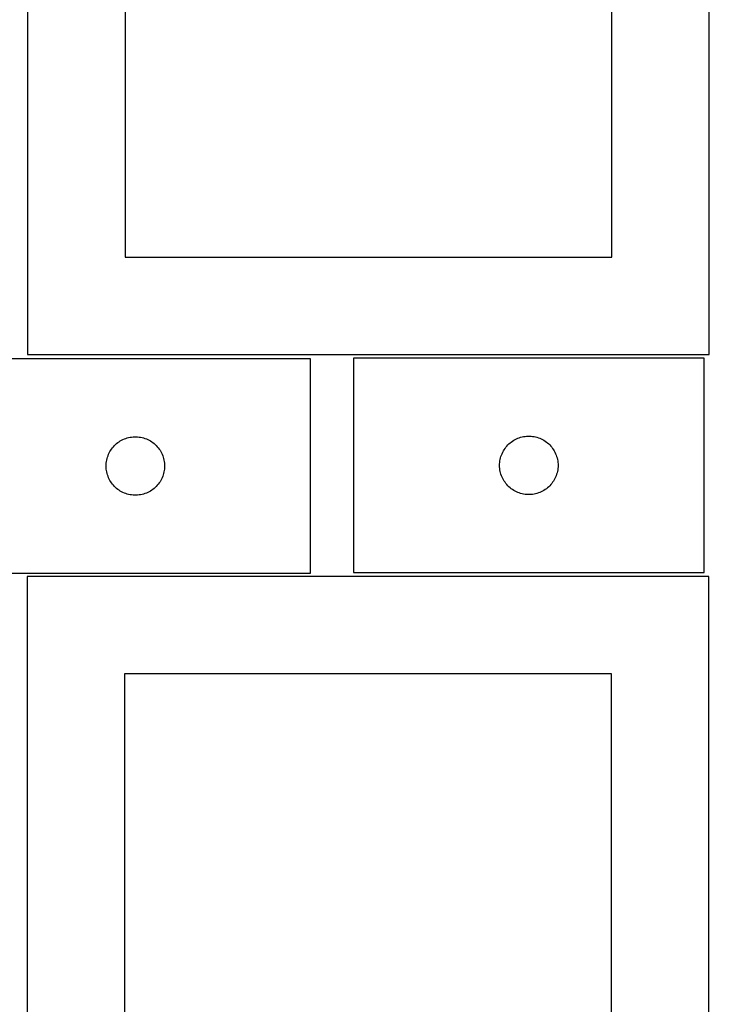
# Model space of a CAD drawing. Header units: millimetres. Extents: x 7 to 1493, y 7 to 2993.
# Tile 9 of 14: x 1139 to 1493, y 752 to 1258. Entities that reach past the tile are written whole.
import ezdxf

# ---------------------------------------------------------------- set-up
doc = ezdxf.new("R2010")
doc.units = ezdxf.units.MM
doc.layers.add('CUT', color=7, linetype='CONTINUOUS', true_color=0x000000)

msp = doc.modelspace()

# ---------------------------------------------------------------- linework, layer by layer
at = {"layer": 'CUT'}
for p, q in [((1143.483424, 1535.713013), (1143.483424, 1085.713013)), ((1493.483424, 1085.713013), (1493.483424, 1535.713013)), ((1193.483424, 1485.713013), (1193.483424, 1135.713013)), ((1443.483424, 1135.713013), (1443.483424, 1485.713013)), ((1193.483424, 1135.713013), (1443.483424, 1135.713013)), ((1288.804685, 1083.543919), (1108.804685, 1083.543919)), ((1143.483424, 1085.713013), (1493.483424, 1085.713013)), ((1288.804685, 973.543919), (1288.804685, 1083.543919)), ((1490.81696, 1083.867039), (1310.81696, 1083.867039)), ((1310.81696, 1083.867039), (1310.81696, 973.867039)), ((1490.81696, 973.867039), (1490.81696, 1083.867039)), ((1190.431029, 1040.989074), (1191.082793, 1041.403639)), ((1191.082793, 1041.403639), (1191.755034, 1041.784101)), ((1191.755034, 1041.784101), (1192.445969, 1042.129453)), ((1192.445969, 1042.129453), (1193.153766, 1042.438779)), ((1193.153766, 1042.438779), (1193.876549, 1042.711258)), ((1193.876549, 1042.711258), (1194.6124, 1042.946167)), ((1194.6124, 1042.946167), (1195.359369, 1043.142885)), ((1195.359369, 1043.142885), (1196.115473, 1043.300888)), ((1196.115473, 1043.300888), (1196.878709, 1043.419759)), ((1196.878709, 1043.419759), (1197.647053, 1043.499182)), ((1197.647053, 1043.499182), (1198.418466, 1043.538946)), ((1198.418466, 1043.538946), (1199.190903, 1043.538946)), ((1199.190903, 1043.538946), (1199.962317, 1043.499182)), ((1199.962317, 1043.499182), (1200.73066, 1043.419759)), ((1200.73066, 1043.419759), (1201.493896, 1043.300888)), ((1201.493896, 1043.300888), (1202.250001, 1043.142885)), ((1202.250001, 1043.142885), (1202.996969, 1042.946167)), ((1202.996969, 1042.946167), (1203.73282, 1042.711258)), ((1203.73282, 1042.711258), (1204.455603, 1042.438779)), ((1204.455603, 1042.438779), (1205.163401, 1042.129453)), ((1205.163401, 1042.129453), (1205.854336, 1041.784101)), ((1205.854336, 1041.784101), (1206.526577, 1041.403639)), ((1206.526577, 1041.403639), (1207.178341, 1040.989074)), ((1392.443305, 1041.312194), (1393.095068, 1041.726759)), ((1393.095068, 1041.726759), (1393.767309, 1042.107221)), ((1393.767309, 1042.107221), (1394.458245, 1042.452573)), ((1394.458245, 1042.452573), (1395.166042, 1042.761899)), ((1395.166042, 1042.761899), (1395.888825, 1043.034378)), ((1395.888825, 1043.034378), (1396.624676, 1043.269287)), ((1396.624676, 1043.269287), (1397.371644, 1043.466005)), ((1397.371644, 1043.466005), (1398.127749, 1043.624009)), ((1398.127749, 1043.624009), (1398.890985, 1043.742879)), ((1398.890985, 1043.742879), (1399.659328, 1043.822302)), ((1399.659328, 1043.822302), (1400.430742, 1043.862066)), ((1400.430742, 1043.862066), (1401.203179, 1043.862066)), ((1401.203179, 1043.862066), (1401.974592, 1043.822302)), ((1401.974592, 1043.822302), (1402.742936, 1043.742879)), ((1402.742936, 1043.742879), (1403.506172, 1043.624009)), ((1403.506172, 1043.624009), (1404.262277, 1043.466005)), ((1404.262277, 1043.466005), (1405.009245, 1043.269287)), ((1405.009245, 1043.269287), (1405.745096, 1043.034378)), ((1405.745096, 1043.034378), (1406.467879, 1042.761899)), ((1406.467879, 1042.761899), (1407.175676, 1042.452573)), ((1407.175676, 1042.452573), (1407.866612, 1042.107221)), ((1407.866612, 1042.107221), (1408.538852, 1041.726759)), ((1408.538852, 1041.726759), (1409.190616, 1041.312194)), ((1185.750406, 1035.93214), (1186.148051, 1036.594362)), ((1186.148051, 1036.594362), (1186.57926, 1037.235236)), ((1186.57926, 1037.235236), (1187.042888, 1037.853061)), ((1187.042888, 1037.853061), (1187.537706, 1038.446201)), ((1187.537706, 1038.446201), (1188.062402, 1039.013081)), ((1188.062402, 1039.013081), (1188.615585, 1039.5522)), ((1188.615585, 1039.5522), (1189.195787, 1040.062126)), ((1189.195787, 1040.062126), (1189.80147, 1040.541508)), ((1189.80147, 1040.541508), (1190.431029, 1040.989074)), ((1207.178341, 1040.989074), (1207.807899, 1040.541508)), ((1207.807899, 1040.541508), (1208.413582, 1040.062126)), ((1208.413582, 1040.062126), (1208.993785, 1039.5522)), ((1208.993785, 1039.5522), (1209.546968, 1039.013081)), ((1209.546968, 1039.013081), (1210.071664, 1038.446201)), ((1210.071664, 1038.446201), (1210.566482, 1037.853061)), ((1210.566482, 1037.853061), (1211.03011, 1037.235236)), ((1211.03011, 1037.235236), (1211.461318, 1036.594362)), ((1211.461318, 1036.594362), (1211.858963, 1035.93214)), ((1387.762682, 1036.25526), (1388.160327, 1036.917482)), ((1388.160327, 1036.917482), (1388.591535, 1037.558356)), ((1388.591535, 1037.558356), (1389.055163, 1038.176181)), ((1389.055163, 1038.176181), (1389.549981, 1038.769321)), ((1389.549981, 1038.769321), (1390.074678, 1039.336202)), ((1390.074678, 1039.336202), (1390.62786, 1039.87532)), ((1390.62786, 1039.87532), (1391.208063, 1040.385246)), ((1391.208063, 1040.385246), (1391.813746, 1040.864628)), ((1391.813746, 1040.864628), (1392.443305, 1041.312194)), ((1409.190616, 1041.312194), (1409.820175, 1040.864628)), ((1409.820175, 1040.864628), (1410.425858, 1040.385246)), ((1410.425858, 1040.385246), (1411.00606, 1039.87532)), ((1411.00606, 1039.87532), (1411.559243, 1039.336202)), ((1411.559243, 1039.336202), (1412.083939, 1038.769321)), ((1412.083939, 1038.769321), (1412.578757, 1038.176181)), ((1412.578757, 1038.176181), (1413.042385, 1037.558356)), ((1413.042385, 1037.558356), (1413.473594, 1036.917482)), ((1413.473594, 1036.917482), (1413.871239, 1036.25526)), ((1183.983366, 1030.852278), (1184.121849, 1031.6122)), ((1184.121849, 1031.6122), (1184.299269, 1032.363986)), ((1184.299269, 1032.363986), (1184.515154, 1033.105642)), ((1184.515154, 1033.105642), (1184.768932, 1033.8352)), ((1184.768932, 1033.8352), (1185.059931, 1034.550728)), ((1185.059931, 1034.550728), (1185.387378, 1035.250326)), ((1185.387378, 1035.250326), (1185.750406, 1035.93214)), ((1211.858963, 1035.93214), (1212.221991, 1035.250326)), ((1212.221991, 1035.250326), (1212.549438, 1034.550728)), ((1212.549438, 1034.550728), (1212.840437, 1033.8352)), ((1212.840437, 1033.8352), (1213.094215, 1033.105642)), ((1213.094215, 1033.105642), (1213.310101, 1032.363986)), ((1213.310101, 1032.363986), (1213.48752, 1031.6122)), ((1213.48752, 1031.6122), (1213.626003, 1030.852278)), ((1385.995642, 1031.175398), (1386.134125, 1031.93532)), ((1386.134125, 1031.93532), (1386.311545, 1032.687106)), ((1386.311545, 1032.687106), (1386.52743, 1033.428762)), ((1386.52743, 1033.428762), (1386.781208, 1034.158321)), ((1386.781208, 1034.158321), (1387.072207, 1034.873848)), ((1387.072207, 1034.873848), (1387.399654, 1035.573446)), ((1387.399654, 1035.573446), (1387.762682, 1036.25526)), ((1413.871239, 1036.25526), (1414.234267, 1035.573446)), ((1414.234267, 1035.573446), (1414.561714, 1034.873848)), ((1414.561714, 1034.873848), (1414.852713, 1034.158321)), ((1414.852713, 1034.158321), (1415.106491, 1033.428762)), ((1415.106491, 1033.428762), (1415.322376, 1032.687106)), ((1415.322376, 1032.687106), (1415.499796, 1031.93532)), ((1415.499796, 1031.93532), (1415.638279, 1031.175398)), ((1183.804685, 1028.543919), (1183.824573, 1029.3161)), ((1183.824573, 1027.771738), (1183.804685, 1028.543919)), ((1183.824573, 1029.3161), (1183.884187, 1030.086234)), ((1183.884187, 1027.001604), (1183.824573, 1027.771738)), ((1183.884187, 1030.086234), (1183.983366, 1030.852278)), ((1183.983366, 1026.23556), (1183.884187, 1027.001604)), ((1184.121849, 1025.475638), (1183.983366, 1026.23556)), ((1213.626003, 1026.23556), (1213.48752, 1025.475638)), ((1213.626003, 1030.852278), (1213.725183, 1030.086234)), ((1213.725183, 1027.001604), (1213.626003, 1026.23556)), ((1213.725183, 1030.086234), (1213.784796, 1029.3161)), ((1213.784796, 1027.771738), (1213.725183, 1027.001604)), ((1213.784796, 1029.3161), (1213.804685, 1028.543919)), ((1213.804685, 1028.543919), (1213.784796, 1027.771738)), ((1385.81696, 1028.867039), (1385.836849, 1029.639221)), ((1385.836849, 1028.094858), (1385.81696, 1028.867039)), ((1385.836849, 1029.639221), (1385.896462, 1030.409354)), ((1385.896462, 1027.324724), (1385.836849, 1028.094858)), ((1385.896462, 1030.409354), (1385.995642, 1031.175398)), ((1385.995642, 1026.558681), (1385.896462, 1027.324724)), ((1386.134125, 1025.798758), (1385.995642, 1026.558681)), ((1415.638279, 1026.558681), (1415.499796, 1025.798758)), ((1415.638279, 1031.175398), (1415.737459, 1030.409354)), ((1415.737459, 1027.324724), (1415.638279, 1026.558681)), ((1415.737459, 1030.409354), (1415.797072, 1029.639221)), ((1415.797072, 1028.094858), (1415.737459, 1027.324724)), ((1415.797072, 1029.639221), (1415.81696, 1028.867039)), ((1415.81696, 1028.867039), (1415.797072, 1028.094858)), ((1184.299269, 1024.723852), (1184.121849, 1025.475638)), ((1184.515154, 1023.982197), (1184.299269, 1024.723852)), ((1184.768932, 1023.252638), (1184.515154, 1023.982197)), ((1185.059931, 1022.537111), (1184.768932, 1023.252638)), ((1185.387378, 1021.837512), (1185.059931, 1022.537111)), ((1185.750406, 1021.155698), (1185.387378, 1021.837512)), ((1186.148051, 1020.493476), (1185.750406, 1021.155698)), ((1211.858963, 1021.155698), (1211.461318, 1020.493476)), ((1212.221991, 1021.837512), (1211.858963, 1021.155698)), ((1212.549438, 1022.537111), (1212.221991, 1021.837512)), ((1212.840437, 1023.252638), (1212.549438, 1022.537111)), ((1213.094215, 1023.982197), (1212.840437, 1023.252638)), ((1213.310101, 1024.723852), (1213.094215, 1023.982197)), ((1213.48752, 1025.475638), (1213.310101, 1024.723852)), ((1386.311545, 1025.046972), (1386.134125, 1025.798758)), ((1386.52743, 1024.305317), (1386.311545, 1025.046972)), ((1386.781208, 1023.575758), (1386.52743, 1024.305317)), ((1387.072207, 1022.860231), (1386.781208, 1023.575758)), ((1387.399654, 1022.160632), (1387.072207, 1022.860231)), ((1387.762682, 1021.478818), (1387.399654, 1022.160632)), ((1388.160327, 1020.816596), (1387.762682, 1021.478818)), ((1413.871239, 1021.478818), (1413.473594, 1020.816596)), ((1414.234267, 1022.160632), (1413.871239, 1021.478818)), ((1414.561714, 1022.860231), (1414.234267, 1022.160632)), ((1414.852713, 1023.575758), (1414.561714, 1022.860231)), ((1415.106491, 1024.305317), (1414.852713, 1023.575758)), ((1415.322376, 1025.046972), (1415.106491, 1024.305317)), ((1415.499796, 1025.798758), (1415.322376, 1025.046972)), ((1186.57926, 1019.852603), (1186.148051, 1020.493476)), ((1187.042888, 1019.234777), (1186.57926, 1019.852603)), ((1187.537706, 1018.641637), (1187.042888, 1019.234777)), ((1188.062402, 1018.074757), (1187.537706, 1018.641637)), ((1188.615585, 1017.535639), (1188.062402, 1018.074757)), ((1189.195787, 1017.025712), (1188.615585, 1017.535639)), ((1189.80147, 1016.54633), (1189.195787, 1017.025712)), ((1190.431029, 1016.098764), (1189.80147, 1016.54633)), ((1191.082793, 1015.6842), (1190.431029, 1016.098764)), ((1207.178341, 1016.098764), (1206.526577, 1015.6842)), ((1207.807899, 1016.54633), (1207.178341, 1016.098764)), ((1208.413582, 1017.025712), (1207.807899, 1016.54633)), ((1208.993785, 1017.535639), (1208.413582, 1017.025712)), ((1209.546968, 1018.074757), (1208.993785, 1017.535639)), ((1210.071664, 1018.641637), (1209.546968, 1018.074757)), ((1210.566482, 1019.234777), (1210.071664, 1018.641637)), ((1211.03011, 1019.852603), (1210.566482, 1019.234777)), ((1211.461318, 1020.493476), (1211.03011, 1019.852603)), ((1388.591535, 1020.175723), (1388.160327, 1020.816596)), ((1389.055163, 1019.557897), (1388.591535, 1020.175723)), ((1389.549981, 1018.964757), (1389.055163, 1019.557897)), ((1390.074678, 1018.397877), (1389.549981, 1018.964757)), ((1390.62786, 1017.858759), (1390.074678, 1018.397877)), ((1391.208063, 1017.348833), (1390.62786, 1017.858759)), ((1391.813746, 1016.869451), (1391.208063, 1017.348833)), ((1392.443305, 1016.421884), (1391.813746, 1016.869451)), ((1393.095068, 1016.00732), (1392.443305, 1016.421884)), ((1409.190616, 1016.421884), (1408.538852, 1016.00732)), ((1409.820175, 1016.869451), (1409.190616, 1016.421884)), ((1410.425858, 1017.348833), (1409.820175, 1016.869451)), ((1411.00606, 1017.858759), (1410.425858, 1017.348833)), ((1411.559243, 1018.397877), (1411.00606, 1017.858759)), ((1412.083939, 1018.964757), (1411.559243, 1018.397877)), ((1412.578757, 1019.557897), (1412.083939, 1018.964757)), ((1413.042385, 1020.175723), (1412.578757, 1019.557897)), ((1413.473594, 1020.816596), (1413.042385, 1020.175723)), ((1191.755034, 1015.303737), (1191.082793, 1015.6842)), ((1192.445969, 1014.958385), (1191.755034, 1015.303737)), ((1193.153766, 1014.64906), (1192.445969, 1014.958385)), ((1193.876549, 1014.376581), (1193.153766, 1014.64906)), ((1194.6124, 1014.141671), (1193.876549, 1014.376581)), ((1195.359369, 1013.944954), (1194.6124, 1014.141671)), ((1196.115473, 1013.78695), (1195.359369, 1013.944954)), ((1196.878709, 1013.668079), (1196.115473, 1013.78695)), ((1197.647053, 1013.588656), (1196.878709, 1013.668079)), ((1198.418466, 1013.548892), (1197.647053, 1013.588656)), ((1199.190903, 1013.548892), (1198.418466, 1013.548892)), ((1199.962317, 1013.588656), (1199.190903, 1013.548892)), ((1200.73066, 1013.668079), (1199.962317, 1013.588656)), ((1201.493896, 1013.78695), (1200.73066, 1013.668079)), ((1202.250001, 1013.944954), (1201.493896, 1013.78695)), ((1202.996969, 1014.141671), (1202.250001, 1013.944954)), ((1203.73282, 1014.376581), (1202.996969, 1014.141671)), ((1204.455603, 1014.64906), (1203.73282, 1014.376581)), ((1205.163401, 1014.958385), (1204.455603, 1014.64906)), ((1205.854336, 1015.303737), (1205.163401, 1014.958385)), ((1206.526577, 1015.6842), (1205.854336, 1015.303737)), ((1393.767309, 1015.626857), (1393.095068, 1016.00732)), ((1394.458245, 1015.281505), (1393.767309, 1015.626857)), ((1395.166042, 1014.97218), (1394.458245, 1015.281505)), ((1395.888825, 1014.699701), (1395.166042, 1014.97218)), ((1396.624676, 1014.464791), (1395.888825, 1014.699701)), ((1397.371644, 1014.268074), (1396.624676, 1014.464791)), ((1398.127749, 1014.11007), (1397.371644, 1014.268074)), ((1398.890985, 1013.991199), (1398.127749, 1014.11007)), ((1399.659328, 1013.911776), (1398.890985, 1013.991199)), ((1400.430742, 1013.872012), (1399.659328, 1013.911776)), ((1401.203179, 1013.872012), (1400.430742, 1013.872012)), ((1401.974592, 1013.911776), (1401.203179, 1013.872012)), ((1402.742936, 1013.991199), (1401.974592, 1013.911776)), ((1403.506172, 1014.11007), (1402.742936, 1013.991199)), ((1404.262277, 1014.268074), (1403.506172, 1014.11007)), ((1405.009245, 1014.464791), (1404.262277, 1014.268074)), ((1405.745096, 1014.699701), (1405.009245, 1014.464791)), ((1406.467879, 1014.97218), (1405.745096, 1014.699701)), ((1407.175676, 1015.281505), (1406.467879, 1014.97218)), ((1407.866612, 1015.626857), (1407.175676, 1015.281505)), ((1408.538852, 1016.00732), (1407.866612, 1015.626857)), ((1108.804685, 973.543919), (1288.804685, 973.543919)), ((1143.279262, 971.78534), (1143.279262, 521.78534)), ((1493.279262, 971.78534), (1143.279262, 971.78534)), ((1310.81696, 973.867039), (1490.81696, 973.867039)), ((1493.279262, 521.78534), (1493.279262, 971.78534)), ((1193.279262, 921.78534), (1193.279262, 571.78534)), ((1443.279262, 921.78534), (1193.279262, 921.78534)), ((1443.279262, 571.78534), (1443.279262, 921.78534))]:
    msp.add_line(p, q, dxfattribs=at)

doc.saveas('drawing.dxf')
